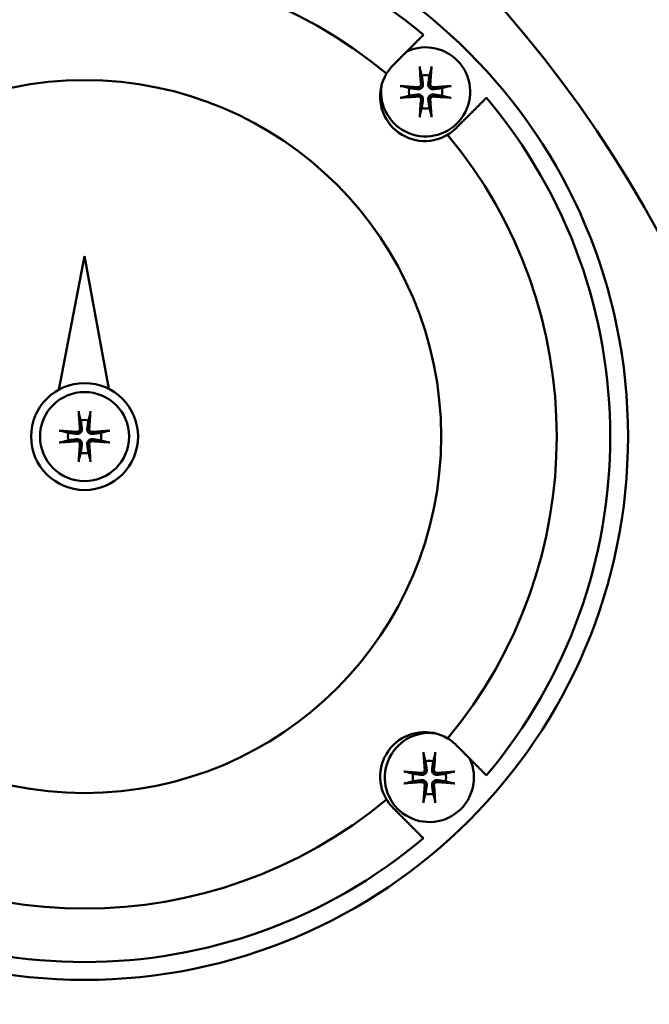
# Model space of a CAD drawing. Header units: millimetres. Extents: x 0 to 1680, y 0 to 1188.
# Tile 8 of 27: x 552 to 587, y 805 to 861. Entities that reach past the tile are written whole.
import ezdxf

# ---------------------------------------------------------------- set-up
doc = ezdxf.new("R2010")
doc.units = ezdxf.units.MM
doc.header["$LTSCALE"] = 4
doc.layers.add('Видимый контур (ГОСТ)', color=7, linetype='Continuous', lineweight=50)
doc.layers.add('Размер (ГОСТ)', color=7, linetype='Continuous', lineweight=25)
doc.styles.add('Обычный текст (ГОСТ)', font='GOST Common Italic.ttf')
doc.dimstyles.new('Обычный (ГОСТ)', dxfattribs={"dimscale": 4, "dimtxt": 3.5, "dimasz": 3.5, "dimexe": 1, "dimexo": 0, "dimgap": 0.5, "dimtad": 1, "dimtxsty": 'Обычный текст (ГОСТ)', "dimblk": 'Filled-1', "dimcen": 0.09, "dimdle": 15, "dimclrd": 256, "dimclre": 256, "dimclrt": 256, "dimazin": 2, "dimtfac": 0.714286, "dimtdec": 3, "dimtmove": 0, "dimatfit": 3, "dimfxl": 1, "dimtolj": 1, "dimlwd": 25, "dimlwe": 25, "dimarcsym": 0})

# ---------------------------------------------------------------- blocks, each defined once
blk = doc.blocks.new('Filled-1')
at = {"color": 0}
for p, q in [((0, 0), (-1, 0.1429)), ((-1, 0.1429), (-1, -0.1429)), ((-1, 0), (0, 0)), ((-1, -0.1429), (0, 0))]:
    blk.add_line(p, q, dxfattribs=at)
at = {"color": 0, "flags": 128}
blk.add_lwpolyline([(-1, -0.1429), (0, 0), (-1, 0.1429), (-1, -0.1429)], dxfattribs=at)
at = {"color": 0}
blk.add_solid([(-1, -0.1429), (0, 0), (-1, 0.1429), (-1, -0.1429)], dxfattribs=at)
blk = doc.blocks.new('*D9')
at = {"layer": 'Defpoints', "color": 0, "linetype": 'Continuous', "transparency": 16777216}
for p in [(846.103, 1065.735), (846.103, 845.735), (366.103, 818.381)]:
    blk.add_point(p, dxfattribs=at)
at = {"layer": 'Размер (ГОСТ)', "linetype": 'Continuous', "lineweight": 25, "transparency": 16777216}
for p, q in [((366.103, 818.381), (366.103, 1069.735)), ((846.103, 845.735), (846.103, 1069.735)), ((380.103, 1065.735), (832.103, 1065.735))]:
    blk.add_line(p, q, dxfattribs=at)
at = {"layer": 'Размер (ГОСТ)', "linetype": 'Continuous', "lineweight": 25, "transparency": 16777216, "xscale": 14, "yscale": 14, "zscale": 14, "rotation": 180}
blk.add_blockref('Filled-1', (366.103, 1065.735), dxfattribs=at)
at = {"layer": 'Размер (ГОСТ)', "linetype": 'Continuous', "lineweight": 25, "transparency": 16777216, "xscale": 14, "yscale": 14, "zscale": 14}
blk.add_blockref('Filled-1', (846.103, 1065.735), dxfattribs=at)
at = {"layer": 'Размер (ГОСТ)', "linetype": 'Continuous', "lineweight": 25, "transparency": 16777216, "insert": (586.992, 1081.735), "char_height": 14, "attachment_point": 1, "style": 'Обычный текст (ГОСТ)'}
blk.add_mtext('\\A1;480', dxfattribs=at)
blk = doc.blocks.new('*D10')
at = {"layer": 'Defpoints', "color": 0, "linetype": 'Continuous', "transparency": 16777216}
for p in [(846.103, 997.941), (526.103, 959.735), (846.103, 845.735)]:
    blk.add_point(p, dxfattribs=at)
at = {"layer": 'Размер (ГОСТ)', "linetype": 'Continuous', "lineweight": 25, "transparency": 16777216}
for p, q in [((526.103, 959.735), (526.103, 1001.941)), ((846.103, 845.735), (846.103, 1001.941)), ((540.103, 997.941), (832.103, 997.941))]:
    blk.add_line(p, q, dxfattribs=at)
at = {"layer": 'Размер (ГОСТ)', "linetype": 'Continuous', "lineweight": 25, "transparency": 16777216, "xscale": 14, "yscale": 14, "zscale": 14, "rotation": 180}
blk.add_blockref('Filled-1', (526.103, 997.941), dxfattribs=at)
at = {"layer": 'Размер (ГОСТ)', "linetype": 'Continuous', "lineweight": 25, "transparency": 16777216, "xscale": 14, "yscale": 14, "zscale": 14}
blk.add_blockref('Filled-1', (846.103, 997.941), dxfattribs=at)
at = {"layer": 'Размер (ГОСТ)', "linetype": 'Continuous', "lineweight": 25, "transparency": 16777216, "insert": (639.32, 1013.941), "char_height": 14, "attachment_point": 1, "style": 'Обычный текст (ГОСТ)'}
blk.add_mtext('\\A1;320', dxfattribs=at)

msp = doc.modelspace()

# ---------------------------------------------------------------- linework, layer by layer
at = {"layer": 'Видимый контур (ГОСТ)'}
for p, q in [((555.417, 847.391), (553.974, 839.898)), ((556.78, 839.941), (555.417, 847.391))]:
    msp.add_line(p, q, dxfattribs=at)
for centre, radius in [((526.103, 815.285), 70), ((555.417, 837.269), 30.484), ((555.417, 837.269), 20), ((555.417, 837.269), 3), ((555.417, 837.269), 2.5)]:
    msp.add_circle(centre, radius, dxfattribs=at)
for centre, radius, start, end in [((555.417, 837.269), 29.484, 49.8598, 130.1402), ((555.417, 837.269), 26.484, 50.2518, 129.7482), ((574.547, 856.609), 2.5, 172.3263, 114.9782), ((574.498, 856.349), 2.5, 149.1506, 300.8494), ((574.547, 856.609), 0.935, 76.768, 103.232), ((574.547, 856.609), 0.935, 166.768, 193.232), ((574.547, 856.609), 0.935, 346.768, 13.232), ((555.417, 837.269), 29.484, 319.8598, 40.1402), ((574.547, 856.609), 0.935, 256.768, 283.232), ((555.417, 837.269), 26.484, 320.2518, 39.7482), ((555.417, 837.269), 0.935, 76.768, 103.232), ((555.417, 837.269), 0.935, 166.768, 193.232), ((555.417, 837.269), 0.935, 346.768, 13.232), ((555.417, 837.269), 0.935, 256.768, 283.232), ((574.498, 818.188), 2.5, 59.1506, 210.8494), ((574.758, 818.139), 2.5, 82.3263, 24.9782), ((574.758, 818.139), 0.935, 76.768, 103.232), ((574.758, 818.139), 0.935, 166.768, 193.232), ((574.758, 818.139), 0.935, 346.768, 13.232), ((574.758, 818.139), 0.935, 256.768, 283.232), ((555.417, 837.269), 26.484, 230.2518, 309.7482), ((555.417, 837.269), 29.484, 229.8598, 310.1402)]:
    msp.add_arc(centre, radius, start, end, dxfattribs=at)
for centre, major_axis, start_param, end_param in [((574.708, 856.623), (0.398, -4.369), 4.375857, 4.608059), ((574.386, 856.623), (0.398, 4.369), 4.816719, 5.048921), ((574.532, 856.448), (-4.369, 0.398), 4.816719, 5.048921), ((574.562, 856.448), (-4.369, -0.398), 4.375857, 4.608059), ((574.532, 856.77), (4.369, 0.398), 4.375857, 4.608059), ((574.562, 856.77), (4.369, -0.398), 4.816719, 5.048921), ((574.708, 856.594), (-0.398, -4.369), 4.816719, 5.048921), ((574.386, 856.594), (-0.398, 4.369), 4.375857, 4.608059), ((555.579, 837.283), (0.398, -4.369), 4.375857, 4.608059), ((555.256, 837.283), (0.398, 4.369), 4.816719, 5.048921), ((555.403, 837.107), (-4.369, 0.398), 4.816719, 5.048921), ((555.432, 837.107), (-4.369, -0.398), 4.375857, 4.608059), ((555.403, 837.43), (4.369, 0.398), 4.375857, 4.608059), ((555.432, 837.43), (4.369, -0.398), 4.816719, 5.048921), ((555.579, 837.254), (-0.398, -4.369), 4.816719, 5.048921), ((555.256, 837.254), (-0.398, 4.369), 4.375857, 4.608059), ((574.919, 818.154), (0.398, -4.369), 4.375857, 4.608059), ((574.596, 818.154), (0.398, 4.369), 4.816719, 5.048921), ((574.743, 817.978), (-4.369, 0.398), 4.816719, 5.048921), ((574.772, 817.978), (-4.369, -0.398), 4.375857, 4.608059), ((574.743, 818.3), (4.369, 0.398), 4.375857, 4.608059), ((574.919, 818.124), (-0.398, -4.369), 4.816719, 5.048921), ((574.596, 818.124), (-0.398, 4.369), 4.375857, 4.608059), ((574.772, 818.3), (4.369, -0.398), 4.816719, 5.048921)]:
    msp.add_ellipse(centre, major_axis=major_axis, ratio=0.087156, start_param=start_param, end_param=end_param, dxfattribs=at)
for points, weights in [([(572.805, 858.189), (573.582, 858.966), (574.424, 859.808)], [1.00098680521, 1.00219865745, 1.00177476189]), ([(574.239, 857.862), (574.293, 857.663), (574.333, 857.519)], [1.00329461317, 1.01453007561, 1]), ([(574.333, 857.519), (574.376, 857.209), (574.397, 857.054)], [1, 1.44094764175, 1.84165152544]), ([(574.697, 857.054), (574.718, 857.209), (574.761, 857.519)], [1.84165152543, 1.44094764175, 1]), ([(574.761, 857.519), (574.8, 857.663), (574.855, 857.862)], [1, 1.01453007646, 1.00329461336]), ([(573.637, 856.823), (573.492, 856.862), (573.294, 856.917)], [1, 1.01453007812, 1.00329461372]), ([(575.8, 856.917), (575.601, 856.862), (575.457, 856.823)], [1.00329461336, 1.01453007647, 1]), ([(573.294, 856.301), (573.492, 856.355), (573.637, 856.395)], [1.00329461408, 1.01453007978, 1]), ([(574.102, 856.759), (573.947, 856.78), (573.637, 856.823)], [1.84165152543, 1.44094764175, 1]), ([(573.637, 856.395), (573.947, 856.438), (574.102, 856.459)], [1, 1.44094764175, 1.84165152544]), ([(575.457, 856.823), (575.147, 856.78), (574.992, 856.759)], [1, 1.44094764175, 1.84165152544]), ([(574.992, 856.459), (575.147, 856.438), (575.457, 856.395)], [1.84165152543, 1.44094764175, 1]), ([(575.457, 856.395), (575.601, 856.355), (575.8, 856.301)], [1, 1.01453008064, 1.00329461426]), ([(574.397, 856.164), (574.376, 856.009), (574.333, 855.699)], [1.84165152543, 1.44094764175, 1]), ([(574.761, 855.699), (574.718, 856.009), (574.697, 856.164)], [1, 1.44094764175, 1.84165152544]), ([(577.957, 856.276), (577.115, 855.434), (576.338, 854.657)], [1.00177476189, 1.00219865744, 1.0009868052]), ([(574.333, 855.699), (574.293, 855.554), (574.239, 855.356)], [1, 1.014530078, 1.00329461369]), ([(574.855, 855.356), (574.8, 855.554), (574.761, 855.699)], [1.00329461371, 1.01453007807, 1]), ([(555.11, 838.522), (555.164, 838.323), (555.203, 838.179)], [1.00329461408, 1.01453007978, 1]), ([(555.203, 838.179), (555.246, 837.869), (555.267, 837.714)], [1, 1.44094764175, 1.84165152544]), ([(555.567, 837.714), (555.589, 837.869), (555.631, 838.179)], [1.84165152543, 1.44094764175, 1]), ([(555.631, 838.179), (555.671, 838.323), (555.725, 838.522)], [1, 1.01453007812, 1.00329461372]), ([(554.507, 837.483), (554.363, 837.522), (554.164, 837.577)], [1, 1.014530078, 1.00329461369]), ([(556.67, 837.577), (556.472, 837.522), (556.328, 837.483)], [1.00329461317, 1.01453007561, 1]), ([(554.164, 836.961), (554.363, 837.015), (554.507, 837.055)], [1.00329461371, 1.01453007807, 1]), ([(554.972, 837.419), (554.817, 837.44), (554.507, 837.483)], [1.84165152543, 1.44094764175, 1]), ([(554.507, 837.055), (554.817, 837.097), (554.972, 837.119)], [1, 1.44094764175, 1.84165152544]), ([(556.328, 837.483), (556.018, 837.44), (555.863, 837.419)], [1, 1.44094764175, 1.84165152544]), ([(555.863, 837.119), (556.018, 837.097), (556.328, 837.055)], [1.84165152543, 1.44094764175, 1]), ([(556.328, 837.055), (556.472, 837.015), (556.67, 836.961)], [1, 1.01453007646, 1.00329461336]), ([(555.267, 836.824), (555.246, 836.668), (555.203, 836.358)], [1.84165152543, 1.44094764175, 1]), ([(555.631, 836.358), (555.589, 836.668), (555.567, 836.824)], [1, 1.44094764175, 1.84165152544]), ([(555.203, 836.358), (555.164, 836.214), (555.11, 836.016)], [1, 1.01453008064, 1.00329461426]), ([(555.725, 836.016), (555.671, 836.214), (555.631, 836.358)], [1.00329461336, 1.01453007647, 1]), ([(576.338, 819.881), (577.115, 819.104), (577.957, 818.262)], [1.00098680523, 1.00219865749, 1.00177476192]), ([(574.45, 819.392), (574.504, 819.194), (574.543, 819.049)], [1.00329461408, 1.01453007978, 1]), ([(574.972, 819.049), (575.011, 819.194), (575.065, 819.392)], [1, 1.01453007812, 1.00329461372]), ([(574.543, 819.049), (574.586, 818.739), (574.608, 818.584)], [1, 1.44094764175, 1.84165152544]), ([(574.907, 818.584), (574.929, 818.739), (574.972, 819.049)], [1.84165152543, 1.44094764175, 1]), ([(573.847, 818.353), (573.703, 818.393), (573.504, 818.447)], [1, 1.014530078, 1.00329461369]), ([(574.312, 818.289), (574.157, 818.31), (573.847, 818.353)], [1.84165152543, 1.44094764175, 1]), ([(575.668, 818.353), (575.358, 818.31), (575.203, 818.289)], [1, 1.44094764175, 1.84165152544]), ([(576.011, 818.447), (575.812, 818.393), (575.668, 818.353)], [1.00329461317, 1.01453007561, 1]), ([(573.504, 817.831), (573.703, 817.886), (573.847, 817.925)], [1.00329461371, 1.01453007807, 1]), ([(573.847, 817.925), (574.157, 817.968), (574.312, 817.989)], [1, 1.44094764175, 1.84165152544]), ([(574.608, 817.694), (574.586, 817.539), (574.543, 817.229)], [1.84165152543, 1.44094764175, 1]), ([(574.972, 817.229), (574.929, 817.539), (574.907, 817.694)], [1, 1.44094764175, 1.84165152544]), ([(575.203, 817.989), (575.358, 817.968), (575.668, 817.925)], [1.84165152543, 1.44094764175, 1]), ([(575.668, 817.925), (575.812, 817.886), (576.011, 817.831)], [1, 1.01453007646, 1.00329461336]), ([(574.543, 817.229), (574.504, 817.085), (574.45, 816.886)], [1, 1.01453008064, 1.00329461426]), ([(575.065, 816.886), (575.011, 817.085), (574.972, 817.229)], [1.00329461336, 1.01453007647, 1]), ([(574.424, 814.729), (573.582, 815.571), (572.805, 816.348)], [1.0017747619, 1.00219865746, 1.00098680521])]:
    msp.add_rational_spline(points, weights, degree=2, dxfattribs=at)
for points, knots in [([(572.805, 858.189), (572.721, 858.111), (572.644, 858.029), (572.494, 857.85), (572.419, 857.744), (572.352, 857.631)], [0.92397486, 0.92397486, 0.92397486, 0.92397486, 0.97027921, 0.97027921, 1.02313663, 1.02313663, 1.02313663, 1.02313663]), ([(574.239, 857.862), (574.237, 857.868), (574.235, 857.878), (574.231, 857.899), (574.229, 857.917), (574.225, 857.948), (574.223, 857.969), (574.22, 858.001), (574.218, 858.019), (574.217, 858.033)], [0.0478659, 0.0478659, 0.0478659, 0.0478659, 0.05208337, 0.05208337, 0.05727876, 0.05727876, 0.06252381, 0.06252381, 0.06703089, 0.06703089, 0.06703089, 0.06703089]), ([(574.876, 858.033), (574.876, 858.019), (574.874, 858.001), (574.871, 857.969), (574.869, 857.948), (574.865, 857.917), (574.862, 857.899), (574.859, 857.878), (574.857, 857.868), (574.855, 857.862)], [0.01643552, 0.01643552, 0.01643552, 0.01643552, 0.02094259, 0.02094259, 0.02618765, 0.02618765, 0.03138303, 0.03138303, 0.0356005, 0.0356005, 0.0356005, 0.0356005]), ([(573.122, 856.938), (573.137, 856.937), (573.154, 856.936), (573.187, 856.933), (573.207, 856.931), (573.239, 856.927), (573.256, 856.924), (573.278, 856.92), (573.287, 856.918), (573.294, 856.917)], [0.01643552, 0.01643552, 0.01643552, 0.01643552, 0.02094259, 0.02094259, 0.02618765, 0.02618765, 0.03138303, 0.03138303, 0.0356005, 0.0356005, 0.0356005, 0.0356005]), ([(574.397, 857.054), (574.402, 857.02), (574.399, 856.983), (574.386, 856.93), (574.377, 856.909), (574.354, 856.867), (574.34, 856.848), (574.308, 856.816), (574.288, 856.801), (574.247, 856.778), (574.225, 856.77), (574.173, 856.756), (574.136, 856.754), (574.102, 856.759)], [0.1157055, 0.1157055, 0.1157055, 0.1157055, 0.1265746, 0.1265746, 0.13336881, 0.13336881, 0.14016301, 0.14016301, 0.14695722, 0.14695722, 0.15375143, 0.15375143, 0.16462053, 0.16462053, 0.16462053, 0.16462053]), ([(574.288, 857.044), (574.29, 857.024), (574.287, 857.002), (574.274, 856.961), (574.264, 856.941), (574.237, 856.91), (574.221, 856.896), (574.182, 856.876), (574.161, 856.87), (574.132, 856.867), (574.122, 856.867), (574.112, 856.868)], [0, 0, 0, 0, 0.00610858, 0.00610858, 0.01221716, 0.01221716, 0.01830937, 0.01830937, 0.02440159, 0.02440159, 0.02728313, 0.02728313, 0.02728313, 0.02728313]), ([(574.992, 856.759), (574.958, 856.754), (574.921, 856.756), (574.869, 856.77), (574.847, 856.778), (574.806, 856.801), (574.786, 856.816), (574.754, 856.848), (574.739, 856.867), (574.716, 856.909), (574.708, 856.93), (574.694, 856.983), (574.692, 857.02), (574.697, 857.054)], [0.1157055, 0.1157055, 0.1157055, 0.1157055, 0.1265746, 0.1265746, 0.13336881, 0.13336881, 0.14016301, 0.14016301, 0.14695722, 0.14695722, 0.15375143, 0.15375143, 0.16462053, 0.16462053, 0.16462053, 0.16462053]), ([(574.982, 856.868), (574.962, 856.866), (574.94, 856.868), (574.899, 856.881), (574.88, 856.892), (574.848, 856.918), (574.834, 856.935), (574.814, 856.973), (574.808, 856.994), (574.805, 857.024), (574.805, 857.034), (574.806, 857.044)], [0, 0, 0, 0, 0.00610592, 0.00610592, 0.01221184, 0.01221184, 0.01830671, 0.01830671, 0.02440159, 0.02440159, 0.02728319, 0.02728319, 0.02728319, 0.02728319]), ([(575.8, 856.917), (575.807, 856.918), (575.816, 856.92), (575.838, 856.924), (575.855, 856.927), (575.887, 856.931), (575.907, 856.933), (575.939, 856.936), (575.957, 856.937), (575.972, 856.938)], [0.0478659, 0.0478659, 0.0478659, 0.0478659, 0.05208337, 0.05208337, 0.05727876, 0.05727876, 0.06252381, 0.06252381, 0.06703089, 0.06703089, 0.06703089, 0.06703089]), ([(573.294, 856.301), (573.287, 856.299), (573.278, 856.297), (573.256, 856.293), (573.239, 856.291), (573.207, 856.287), (573.187, 856.284), (573.154, 856.281), (573.137, 856.28), (573.122, 856.279)], [0.0478659, 0.0478659, 0.0478659, 0.0478659, 0.05208337, 0.05208337, 0.05727876, 0.05727876, 0.06252381, 0.06252381, 0.06703089, 0.06703089, 0.06703089, 0.06703089]), ([(574.102, 856.459), (574.136, 856.464), (574.173, 856.461), (574.225, 856.448), (574.247, 856.439), (574.288, 856.416), (574.308, 856.401), (574.34, 856.369), (574.354, 856.35), (574.377, 856.309), (574.386, 856.287), (574.399, 856.234), (574.402, 856.198), (574.397, 856.164)], [0.1157055, 0.1157055, 0.1157055, 0.1157055, 0.1265746, 0.1265746, 0.13336881, 0.13336881, 0.14016301, 0.14016301, 0.14695722, 0.14695722, 0.15375143, 0.15375143, 0.16462053, 0.16462053, 0.16462053, 0.16462053]), ([(574.112, 856.35), (574.132, 856.351), (574.154, 856.349), (574.195, 856.336), (574.214, 856.325), (574.245, 856.299), (574.259, 856.282), (574.28, 856.244), (574.286, 856.223), (574.289, 856.193), (574.289, 856.184), (574.288, 856.174)], [0, 0, 0, 0, 0.00610592, 0.00610592, 0.01221184, 0.01221184, 0.01830671, 0.01830671, 0.02440159, 0.02440159, 0.02728319, 0.02728319, 0.02728319, 0.02728319]), ([(574.697, 856.164), (574.692, 856.198), (574.694, 856.234), (574.708, 856.287), (574.716, 856.309), (574.739, 856.35), (574.754, 856.369), (574.786, 856.401), (574.806, 856.416), (574.847, 856.439), (574.869, 856.448), (574.921, 856.461), (574.958, 856.464), (574.992, 856.459)], [0.1157055, 0.1157055, 0.1157055, 0.1157055, 0.1265746, 0.1265746, 0.13336881, 0.13336881, 0.14016301, 0.14016301, 0.14695722, 0.14695722, 0.15375143, 0.15375143, 0.16462053, 0.16462053, 0.16462053, 0.16462053]), ([(574.806, 856.174), (574.804, 856.194), (574.806, 856.216), (574.819, 856.257), (574.83, 856.276), (574.856, 856.307), (574.873, 856.321), (574.911, 856.341), (574.933, 856.348), (574.962, 856.351), (574.972, 856.351), (574.982, 856.35)], [0, 0, 0, 0, 0.00610592, 0.00610592, 0.01221184, 0.01221184, 0.01830671, 0.01830671, 0.02440159, 0.02440159, 0.02728319, 0.02728319, 0.02728319, 0.02728319]), ([(575.972, 856.279), (575.957, 856.28), (575.939, 856.281), (575.907, 856.284), (575.887, 856.287), (575.855, 856.291), (575.838, 856.293), (575.816, 856.297), (575.807, 856.299), (575.8, 856.301)], [0.01643552, 0.01643552, 0.01643552, 0.01643552, 0.02094259, 0.02094259, 0.02618765, 0.02618765, 0.03138303, 0.03138303, 0.0356005, 0.0356005, 0.0356005, 0.0356005]), ([(574.217, 855.184), (574.218, 855.199), (574.22, 855.216), (574.223, 855.249), (574.225, 855.269), (574.229, 855.301), (574.231, 855.318), (574.235, 855.34), (574.237, 855.349), (574.239, 855.356)], [0.01643552, 0.01643552, 0.01643552, 0.01643552, 0.02094259, 0.02094259, 0.02618765, 0.02618765, 0.03138303, 0.03138303, 0.0356005, 0.0356005, 0.0356005, 0.0356005]), ([(574.855, 855.356), (574.857, 855.349), (574.859, 855.34), (574.862, 855.318), (574.865, 855.301), (574.869, 855.269), (574.871, 855.249), (574.874, 855.216), (574.876, 855.199), (574.876, 855.184)], [0.0478659, 0.0478659, 0.0478659, 0.0478659, 0.05208337, 0.05208337, 0.05727876, 0.05727876, 0.06252381, 0.06252381, 0.06703089, 0.06703089, 0.06703089, 0.06703089]), ([(575.78, 854.203), (575.893, 854.27), (575.998, 854.346), (576.094, 854.425), (576.178, 854.495), (576.26, 854.572), (576.338, 854.657)], [-0.05285742, -0.05285742, -0.05285742, -0.05285742, 0, 0, 0, 0.04630435, 0.04630435, 0.04630435, 0.04630435]), ([(555.11, 838.522), (555.108, 838.528), (555.106, 838.538), (555.102, 838.559), (555.099, 838.576), (555.095, 838.608), (555.093, 838.629), (555.09, 838.661), (555.089, 838.678), (555.088, 838.693)], [0.0478659, 0.0478659, 0.0478659, 0.0478659, 0.05208337, 0.05208337, 0.05727876, 0.05727876, 0.06252381, 0.06252381, 0.06703089, 0.06703089, 0.06703089, 0.06703089]), ([(555.747, 838.693), (555.746, 838.678), (555.745, 838.661), (555.742, 838.629), (555.74, 838.608), (555.736, 838.576), (555.733, 838.559), (555.729, 838.538), (555.727, 838.528), (555.725, 838.522)], [0.01643552, 0.01643552, 0.01643552, 0.01643552, 0.02094259, 0.02094259, 0.02618765, 0.02618765, 0.03138303, 0.03138303, 0.0356005, 0.0356005, 0.0356005, 0.0356005]), ([(553.993, 837.598), (554.008, 837.597), (554.025, 837.596), (554.057, 837.593), (554.078, 837.591), (554.11, 837.587), (554.127, 837.584), (554.149, 837.58), (554.158, 837.578), (554.164, 837.577)], [0.01643552, 0.01643552, 0.01643552, 0.01643552, 0.02094259, 0.02094259, 0.02618765, 0.02618765, 0.03138303, 0.03138303, 0.0356005, 0.0356005, 0.0356005, 0.0356005]), ([(555.267, 837.714), (555.272, 837.68), (555.27, 837.643), (555.256, 837.59), (555.248, 837.568), (555.225, 837.527), (555.21, 837.508), (555.178, 837.476), (555.159, 837.461), (555.118, 837.438), (555.096, 837.43), (555.043, 837.416), (555.006, 837.414), (554.972, 837.419)], [0.1157055, 0.1157055, 0.1157055, 0.1157055, 0.1265746, 0.1265746, 0.13336881, 0.13336881, 0.14016301, 0.14016301, 0.14695722, 0.14695722, 0.15375143, 0.15375143, 0.16462053, 0.16462053, 0.16462053, 0.16462053]), ([(555.158, 837.704), (555.16, 837.684), (555.158, 837.662), (555.145, 837.621), (555.134, 837.601), (555.108, 837.57), (555.091, 837.556), (555.053, 837.536), (555.032, 837.53), (555.002, 837.527), (554.992, 837.527), (554.982, 837.528)], [0, 0, 0, 0, 0.00610592, 0.00610592, 0.01221184, 0.01221184, 0.01830671, 0.01830671, 0.02440159, 0.02440159, 0.02728319, 0.02728319, 0.02728319, 0.02728319]), ([(555.863, 837.419), (555.828, 837.414), (555.792, 837.416), (555.739, 837.43), (555.717, 837.438), (555.676, 837.461), (555.657, 837.476), (555.625, 837.508), (555.61, 837.527), (555.587, 837.568), (555.579, 837.59), (555.565, 837.643), (555.563, 837.68), (555.567, 837.714)], [0.1157055, 0.1157055, 0.1157055, 0.1157055, 0.1265746, 0.1265746, 0.13336881, 0.13336881, 0.14016301, 0.14016301, 0.14695722, 0.14695722, 0.15375143, 0.15375143, 0.16462053, 0.16462053, 0.16462053, 0.16462053]), ([(555.853, 837.528), (555.832, 837.526), (555.81, 837.528), (555.769, 837.541), (555.75, 837.552), (555.719, 837.578), (555.705, 837.595), (555.685, 837.633), (555.679, 837.654), (555.676, 837.684), (555.676, 837.694), (555.676, 837.704)], [0, 0, 0, 0, 0.00610858, 0.00610858, 0.01221716, 0.01221716, 0.01830937, 0.01830937, 0.02440159, 0.02440159, 0.02728313, 0.02728313, 0.02728313, 0.02728313]), ([(556.67, 837.577), (556.677, 837.578), (556.686, 837.58), (556.708, 837.584), (556.725, 837.587), (556.757, 837.591), (556.778, 837.593), (556.81, 837.596), (556.827, 837.597), (556.842, 837.598)], [0.0478659, 0.0478659, 0.0478659, 0.0478659, 0.05208337, 0.05208337, 0.05727876, 0.05727876, 0.06252381, 0.06252381, 0.06703089, 0.06703089, 0.06703089, 0.06703089]), ([(554.972, 837.119), (555.006, 837.123), (555.043, 837.121), (555.096, 837.108), (555.118, 837.099), (555.159, 837.076), (555.178, 837.061), (555.21, 837.029), (555.225, 837.01), (555.248, 836.969), (555.256, 836.947), (555.27, 836.894), (555.272, 836.858), (555.267, 836.824)], [0.1157055, 0.1157055, 0.1157055, 0.1157055, 0.1265746, 0.1265746, 0.13336881, 0.13336881, 0.14016301, 0.14016301, 0.14695722, 0.14695722, 0.15375143, 0.15375143, 0.16462053, 0.16462053, 0.16462053, 0.16462053]), ([(554.982, 837.01), (555.002, 837.011), (555.024, 837.009), (555.065, 836.996), (555.085, 836.985), (555.116, 836.959), (555.13, 836.942), (555.15, 836.904), (555.156, 836.883), (555.159, 836.853), (555.159, 836.843), (555.158, 836.833)], [0, 0, 0, 0, 0.00610592, 0.00610592, 0.01221184, 0.01221184, 0.01830671, 0.01830671, 0.02440159, 0.02440159, 0.02728319, 0.02728319, 0.02728319, 0.02728319]), ([(555.567, 836.824), (555.563, 836.858), (555.565, 836.894), (555.579, 836.947), (555.587, 836.969), (555.61, 837.01), (555.625, 837.029), (555.657, 837.061), (555.676, 837.076), (555.717, 837.099), (555.739, 837.108), (555.792, 837.121), (555.828, 837.123), (555.863, 837.119)], [0.1157055, 0.1157055, 0.1157055, 0.1157055, 0.1265746, 0.1265746, 0.13336881, 0.13336881, 0.14016301, 0.14016301, 0.14695722, 0.14695722, 0.15375143, 0.15375143, 0.16462053, 0.16462053, 0.16462053, 0.16462053]), ([(555.676, 836.833), (555.675, 836.854), (555.677, 836.876), (555.69, 836.917), (555.701, 836.936), (555.727, 836.967), (555.744, 836.981), (555.782, 837.001), (555.803, 837.007), (555.833, 837.01), (555.843, 837.011), (555.853, 837.01)], [0, 0, 0, 0, 0.00610592, 0.00610592, 0.01221184, 0.01221184, 0.01830671, 0.01830671, 0.02440159, 0.02440159, 0.02728319, 0.02728319, 0.02728319, 0.02728319]), ([(554.164, 836.961), (554.158, 836.959), (554.149, 836.957), (554.127, 836.953), (554.11, 836.951), (554.078, 836.946), (554.057, 836.944), (554.025, 836.941), (554.008, 836.94), (553.993, 836.939)], [0.0478659, 0.0478659, 0.0478659, 0.0478659, 0.05208337, 0.05208337, 0.05727876, 0.05727876, 0.06252381, 0.06252381, 0.06703089, 0.06703089, 0.06703089, 0.06703089]), ([(556.842, 836.939), (556.827, 836.94), (556.81, 836.941), (556.778, 836.944), (556.757, 836.946), (556.725, 836.951), (556.708, 836.953), (556.686, 836.957), (556.677, 836.959), (556.67, 836.961)], [0.01643552, 0.01643552, 0.01643552, 0.01643552, 0.02094259, 0.02094259, 0.02618765, 0.02618765, 0.03138303, 0.03138303, 0.0356005, 0.0356005, 0.0356005, 0.0356005]), ([(555.088, 835.844), (555.089, 835.859), (555.09, 835.876), (555.093, 835.908), (555.095, 835.929), (555.099, 835.961), (555.102, 835.978), (555.106, 836), (555.108, 836.009), (555.11, 836.016)], [0.01643552, 0.01643552, 0.01643552, 0.01643552, 0.02094259, 0.02094259, 0.02618765, 0.02618765, 0.03138303, 0.03138303, 0.0356005, 0.0356005, 0.0356005, 0.0356005]), ([(555.725, 836.016), (555.727, 836.009), (555.729, 836), (555.733, 835.978), (555.736, 835.961), (555.74, 835.929), (555.742, 835.908), (555.745, 835.876), (555.746, 835.859), (555.747, 835.844)], [0.0478659, 0.0478659, 0.0478659, 0.0478659, 0.05208337, 0.05208337, 0.05727876, 0.05727876, 0.06252381, 0.06252381, 0.06703089, 0.06703089, 0.06703089, 0.06703089]), ([(576.338, 819.881), (576.26, 819.965), (576.178, 820.042), (575.998, 820.192), (575.893, 820.267), (575.78, 820.335)], [0.92397486, 0.92397486, 0.92397486, 0.92397486, 0.97027921, 0.97027921, 1.02313663, 1.02313663, 1.02313663, 1.02313663]), ([(574.45, 819.392), (574.448, 819.399), (574.446, 819.408), (574.442, 819.43), (574.439, 819.447), (574.435, 819.479), (574.433, 819.499), (574.43, 819.532), (574.429, 819.549), (574.428, 819.564)], [0.0478659, 0.0478659, 0.0478659, 0.0478659, 0.05208337, 0.05208337, 0.05727876, 0.05727876, 0.06252381, 0.06252381, 0.06703089, 0.06703089, 0.06703089, 0.06703089]), ([(575.087, 819.564), (575.086, 819.549), (575.085, 819.532), (575.082, 819.499), (575.08, 819.479), (575.076, 819.447), (575.073, 819.43), (575.069, 819.408), (575.067, 819.399), (575.065, 819.392)], [0.01643552, 0.01643552, 0.01643552, 0.01643552, 0.02094259, 0.02094259, 0.02618765, 0.02618765, 0.03138303, 0.03138303, 0.0356005, 0.0356005, 0.0356005, 0.0356005]), ([(573.333, 818.469), (573.348, 818.468), (573.365, 818.467), (573.397, 818.464), (573.418, 818.461), (573.45, 818.457), (573.467, 818.455), (573.489, 818.451), (573.498, 818.449), (573.504, 818.447)], [0.01643552, 0.01643552, 0.01643552, 0.01643552, 0.02094259, 0.02094259, 0.02618765, 0.02618765, 0.03138303, 0.03138303, 0.0356005, 0.0356005, 0.0356005, 0.0356005]), ([(574.608, 818.584), (574.612, 818.55), (574.61, 818.513), (574.596, 818.461), (574.588, 818.439), (574.565, 818.398), (574.55, 818.378), (574.518, 818.346), (574.499, 818.332), (574.458, 818.309), (574.436, 818.3), (574.383, 818.287), (574.347, 818.284), (574.312, 818.289)], [0.1157055, 0.1157055, 0.1157055, 0.1157055, 0.1265746, 0.1265746, 0.13336881, 0.13336881, 0.14016301, 0.14016301, 0.14695722, 0.14695722, 0.15375143, 0.15375143, 0.16462053, 0.16462053, 0.16462053, 0.16462053]), ([(574.499, 818.574), (574.5, 818.554), (574.498, 818.532), (574.485, 818.491), (574.474, 818.472), (574.448, 818.441), (574.431, 818.427), (574.393, 818.406), (574.372, 818.4), (574.342, 818.397), (574.332, 818.397), (574.322, 818.398)], [0, 0, 0, 0, 0.00610592, 0.00610592, 0.01221184, 0.01221184, 0.01830671, 0.01830671, 0.02440159, 0.02440159, 0.02728319, 0.02728319, 0.02728319, 0.02728319]), ([(575.203, 818.289), (575.168, 818.284), (575.132, 818.287), (575.079, 818.3), (575.057, 818.309), (575.016, 818.332), (574.997, 818.346), (574.965, 818.378), (574.95, 818.398), (574.927, 818.439), (574.919, 818.461), (574.905, 818.513), (574.903, 818.55), (574.907, 818.584)], [0.1157055, 0.1157055, 0.1157055, 0.1157055, 0.1265746, 0.1265746, 0.13336881, 0.13336881, 0.14016301, 0.14016301, 0.14695722, 0.14695722, 0.15375143, 0.15375143, 0.16462053, 0.16462053, 0.16462053, 0.16462053]), ([(575.193, 818.398), (575.173, 818.396), (575.151, 818.399), (575.109, 818.412), (575.09, 818.423), (575.059, 818.449), (575.045, 818.466), (575.025, 818.504), (575.019, 818.525), (575.016, 818.554), (575.016, 818.564), (575.016, 818.574)], [0, 0, 0, 0, 0.00610858, 0.00610858, 0.01221716, 0.01221716, 0.01830937, 0.01830937, 0.02440159, 0.02440159, 0.02728313, 0.02728313, 0.02728313, 0.02728313]), ([(576.011, 818.447), (576.017, 818.449), (576.026, 818.451), (576.048, 818.455), (576.065, 818.457), (576.097, 818.461), (576.118, 818.464), (576.15, 818.467), (576.167, 818.468), (576.182, 818.469)], [0.0478659, 0.0478659, 0.0478659, 0.0478659, 0.05208337, 0.05208337, 0.05727876, 0.05727876, 0.06252381, 0.06252381, 0.06703089, 0.06703089, 0.06703089, 0.06703089]), ([(573.504, 817.831), (573.498, 817.83), (573.489, 817.828), (573.467, 817.824), (573.45, 817.821), (573.418, 817.817), (573.397, 817.815), (573.365, 817.812), (573.348, 817.81), (573.333, 817.81)], [0.0478659, 0.0478659, 0.0478659, 0.0478659, 0.05208337, 0.05208337, 0.05727876, 0.05727876, 0.06252381, 0.06252381, 0.06703089, 0.06703089, 0.06703089, 0.06703089]), ([(574.312, 817.989), (574.347, 817.994), (574.383, 817.992), (574.436, 817.978), (574.458, 817.97), (574.499, 817.947), (574.518, 817.932), (574.55, 817.9), (574.565, 817.88), (574.588, 817.839), (574.596, 817.818), (574.61, 817.765), (574.612, 817.728), (574.608, 817.694)], [0.1157055, 0.1157055, 0.1157055, 0.1157055, 0.1265746, 0.1265746, 0.13336881, 0.13336881, 0.14016301, 0.14016301, 0.14695722, 0.14695722, 0.15375143, 0.15375143, 0.16462053, 0.16462053, 0.16462053, 0.16462053]), ([(574.322, 817.88), (574.343, 817.882), (574.364, 817.88), (574.406, 817.867), (574.425, 817.856), (574.456, 817.83), (574.47, 817.813), (574.49, 817.775), (574.496, 817.754), (574.499, 817.724), (574.499, 817.714), (574.499, 817.704)], [0, 0, 0, 0, 0.00610592, 0.00610592, 0.01221184, 0.01221184, 0.01830671, 0.01830671, 0.02440159, 0.02440159, 0.02728319, 0.02728319, 0.02728319, 0.02728319]), ([(574.907, 817.694), (574.903, 817.728), (574.905, 817.765), (574.919, 817.818), (574.927, 817.839), (574.95, 817.88), (574.965, 817.9), (574.997, 817.932), (575.016, 817.947), (575.057, 817.97), (575.079, 817.978), (575.132, 817.992), (575.168, 817.994), (575.203, 817.989)], [0.1157055, 0.1157055, 0.1157055, 0.1157055, 0.1265746, 0.1265746, 0.13336881, 0.13336881, 0.14016301, 0.14016301, 0.14695722, 0.14695722, 0.15375143, 0.15375143, 0.16462053, 0.16462053, 0.16462053, 0.16462053]), ([(575.016, 817.704), (575.015, 817.724), (575.017, 817.746), (575.03, 817.787), (575.041, 817.806), (575.067, 817.838), (575.084, 817.852), (575.122, 817.872), (575.143, 817.878), (575.173, 817.881), (575.183, 817.881), (575.193, 817.88)], [0, 0, 0, 0, 0.00610592, 0.00610592, 0.01221184, 0.01221184, 0.01830671, 0.01830671, 0.02440159, 0.02440159, 0.02728319, 0.02728319, 0.02728319, 0.02728319]), ([(576.182, 817.81), (576.167, 817.81), (576.15, 817.812), (576.118, 817.815), (576.097, 817.817), (576.065, 817.821), (576.048, 817.824), (576.026, 817.828), (576.017, 817.83), (576.011, 817.831)], [0.01643552, 0.01643552, 0.01643552, 0.01643552, 0.02094259, 0.02094259, 0.02618765, 0.02618765, 0.03138303, 0.03138303, 0.0356005, 0.0356005, 0.0356005, 0.0356005]), ([(572.352, 816.906), (572.419, 816.793), (572.494, 816.688), (572.574, 816.592), (572.644, 816.508), (572.721, 816.426), (572.805, 816.348)], [-0.05285742, -0.05285742, -0.05285742, -0.05285742, 0, 0, 0, 0.04630435, 0.04630435, 0.04630435, 0.04630435]), ([(574.428, 816.715), (574.429, 816.729), (574.43, 816.747), (574.433, 816.779), (574.435, 816.799), (574.439, 816.831), (574.442, 816.848), (574.446, 816.87), (574.448, 816.88), (574.45, 816.886)], [0.01643552, 0.01643552, 0.01643552, 0.01643552, 0.02094259, 0.02094259, 0.02618765, 0.02618765, 0.03138303, 0.03138303, 0.0356005, 0.0356005, 0.0356005, 0.0356005]), ([(575.065, 816.886), (575.067, 816.88), (575.069, 816.87), (575.073, 816.848), (575.076, 816.831), (575.08, 816.799), (575.082, 816.779), (575.085, 816.747), (575.086, 816.729), (575.087, 816.715)], [0.0478659, 0.0478659, 0.0478659, 0.0478659, 0.05208337, 0.05208337, 0.05727876, 0.05727876, 0.06252381, 0.06252381, 0.06703089, 0.06703089, 0.06703089, 0.06703089])]:
    msp.add_open_spline(points, degree=3, knots=knots, dxfattribs=at)

# ---------------------------------------------------------------- dimensions: what is measured, and where the dimension line sits
at = {"layer": 'Размер (ГОСТ)', "linetype": 'Continuous', "lineweight": 25}
dim = msp.add_linear_dim(base=(846.103, 1065.735), p1=(366.103, 818.381), p2=(846.103, 845.735), dimstyle='Обычный (ГОСТ)', override={"dimgap": 0.5, "dimdec": 2, "dimtol": 0, "dimlim": 0, "dimtp": 0, "dimtm": 0, "dimtdec": 3, "dimtofl": 0, "dimatfit": 1}, dxfattribs=at)
dim.commit()
dim.dimension.update_dxf_attribs({"geometry": '*D9', "text_midpoint": (602.207, 1065.735), "dimtype": 160})
dim = msp.add_linear_dim(base=(846.103, 997.941), p1=(526.103, 959.735), p2=(846.103, 845.735), angle=180, dimstyle='Обычный (ГОСТ)', override={"dimgap": 0.5, "dimdec": 2, "dimtol": 0, "dimlim": 0, "dimtp": 0, "dimtm": 0, "dimtdec": 3, "dimtofl": 0, "dimatfit": 1}, dxfattribs=at)
dim.commit()
dim.dimension.update_dxf_attribs({"geometry": '*D10', "text_midpoint": (654.189, 997.941), "dimtype": 160})

doc.saveas('drawing.dxf')
